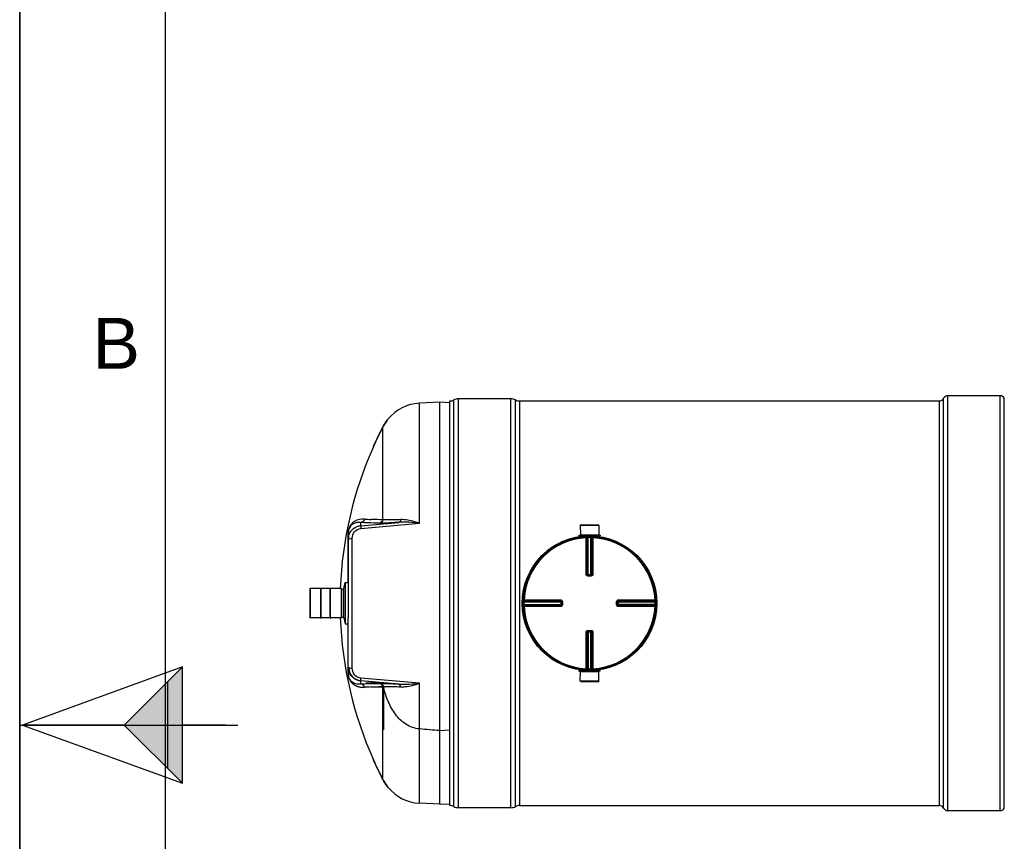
# Model space of a CAD drawing. Header units: millimetres. Extents: x 0 to 297, y 0 to 210.
# Tile 2 of 20: x 0 to 68, y 97 to 154. Entities that reach past the tile are written whole.
import ezdxf

# ---------------------------------------------------------------- set-up
doc = ezdxf.new("R2010")
doc.units = ezdxf.units.MM
doc.header["$LTSCALE"] = 16.335
doc.layers.get('0').update_dxf_attribs({"linetype": 'CONTINUOUS'})
for name, color, linetype in [('01_GLOBAL', 7, 'CONTINUOUS'), ('08_SURFACES', 7, 'CONTINUOUS'), ('AXES_REF', 7, 'CONTINUOUS')]:
    doc.layers.add(name, color=color, linetype=linetype)
doc.styles.add('TEXTSTYLE_2', font='arial.ttf')

# ---------------------------------------------------------------- blocks, each defined once
blk = doc.blocks.new('MARGEA4_BL0', base_point=(148.514, 105.014))
at = {"color": 7, "linetype": 'Continuous'}
for p, q in [((0.014, 0.014), (0.014, 210.014)), ((0.014, 0.014), (0.014, 210.014)), ((0.014, 210.014), (0.014, 0.014)), ((10.014, 200.014), (10.014, 10.014)), ((0.014, 105.014), (15.014, 105.014))]:
    blk.add_line(p, q, dxfattribs=at)
at = {"color": 7, "linetype": 'Continuous', "style": 'TEXTSTYLE_2', "oblique": 0.00002}
blk.add_text('B', height=3.5, dxfattribs=at).set_placement((5.014, 129.514))
blk = doc.blocks.new('REPERE_ORIENTATION_BL2', base_point=(7.192, 105.016))
at = {"color": 7, "linetype": 'Continuous'}
for p, q in [((11.192, 109.016), (0.192, 105.016)), ((7.192, 105.016), (11.192, 109.016)), ((11.192, 101.016), (11.192, 109.016)), ((10.192, 102.016), (10.192, 108.016)), ((0.192, 105.016), (11.192, 101.016)), ((7.192, 105.016), (0.192, 105.016)), ((7.192, 105.016), (11.192, 101.016)), ((14.192, 105.016), (11.192, 105.016))]:
    blk.add_line(p, q, dxfattribs=at)
blk.add_solid([(11.192, 109.016), (7.192, 105.016), (11.192, 101.016)], dxfattribs=at)

msp = doc.modelspace()

# ---------------------------------------------------------------- linework, layer by layer
at = {"color": 7, "linetype": 'Continuous'}
for p, q in [((0, 0), (0, 210)), ((33.793, 127.454), (30.186, 127.454)), ((28.9, 127.219), (27.502, 127.146)), ((28.9, 99.57), (28.9, 127.219)), ((29.585, 127.183), (28.9, 127.219)), ((29.585, 99.486), (29.585, 127.304)), ((34.394, 127.304), (63.245, 127.304)), ((38.568, 118.762), (38.571, 118.101)), ((38.568, 118.762), (39.836, 118.762)), ((39.836, 118.762), (39.833, 118.101)), ((22.589, 118.2), (22.589, 114.371)), ((22.649, 117.84), (22.649, 118.195)), ((38.463, 118.071), (38.463, 118.023)), ((38.463, 118.071), (39.942, 118.071)), ((38.463, 118.023), (39.942, 118.023)), ((38.571, 118.101), (38.601, 118.071)), ((38.571, 118.101), (39.833, 118.101)), ((38.571, 118.017), (38.571, 117.98)), ((39.833, 118.101), (39.803, 118.071)), ((39.833, 118.017), (39.833, 117.98)), ((39.942, 118.071), (39.942, 118.023)), ((39.09, 115.32), (39.085, 115.32)), ((39.09, 115.32), (39.315, 115.32)), ((39.32, 115.32), (39.315, 115.32)), ((19.968, 114.393), (19.968, 112.397)), ((20.707, 112.367), (20.707, 114.423)), ((20.707, 114.423), (20.731, 114.423)), ((20.731, 112.367), (20.731, 114.423)), ((21.369, 112.367), (21.369, 114.423)), ((21.369, 114.423), (21.393, 114.423)), ((21.393, 112.367), (21.393, 114.423)), ((22.132, 114.393), (22.132, 112.397)), ((22.132, 114.356), (22.3, 114.356)), ((22.3, 112.396), (22.3, 114.394)), ((37.277, 113.513), (37.277, 113.512)), ((37.277, 113.512), (37.277, 113.507)), ((37.277, 113.507), (37.277, 113.283)), ((37.277, 113.283), (37.277, 113.277)), ((37.277, 113.277), (37.277, 113.277)), ((41.128, 113.507), (41.128, 113.512)), ((41.128, 113.283), (41.128, 113.507)), ((41.128, 113.277), (41.128, 113.283)), ((20.707, 112.367), (20.731, 112.367)), ((21.369, 112.367), (21.393, 112.367)), ((22.132, 112.433), (22.3, 112.433)), ((22.589, 108.591), (22.589, 112.419)), ((39.085, 111.469), (39.09, 111.469)), ((39.315, 111.469), (39.09, 111.469)), ((39.315, 111.469), (39.32, 111.469)), ((38.463, 108.718), (38.463, 108.767)), ((39.942, 108.767), (38.463, 108.767)), ((39.942, 108.718), (38.463, 108.718)), ((38.568, 108.027), (38.571, 108.688)), ((38.571, 108.773), (38.571, 108.81)), ((38.571, 108.688), (38.601, 108.718)), ((39.833, 108.688), (38.571, 108.688)), ((39.833, 108.688), (39.803, 108.718)), ((39.833, 108.773), (39.833, 108.81)), ((39.836, 108.027), (39.833, 108.688)), ((39.942, 108.718), (39.942, 108.767)), ((24.674, 107.945), (23.472, 108.05)), ((39.836, 108.027), (38.568, 108.027)), ((28.9, 104.632), (29.585, 104.689)), ((28.9, 104.632), (29.585, 104.689)), ((28.9, 99.57), (27.502, 99.643)), ((28.9, 99.57), (29.583, 99.606)), ((33.793, 99.336), (30.186, 99.336)), ((34.394, 99.486), (63.245, 99.486))]:
    msp.add_line(p, q, dxfattribs=at)
at = {"color": 9, "linetype": 'Continuous'}
for p, q in [((29.868, 99.415), (29.868, 127.374)), ((30.186, 99.336), (30.186, 127.454)), ((33.793, 99.336), (33.793, 127.454)), ((34.111, 99.415), (34.111, 127.374)), ((27.502, 118.897), (27.502, 127.146)), ((34.394, 127.304), (34.394, 99.486)), ((23.467, 118.727), (26.094, 118.955)), ((23.467, 118.727), (23.467, 118.943)), ((23.477, 118.542), (27.502, 118.897)), ((24.174, 119.154), (24.148, 119.155)), ((22.582, 118.141), (22.582, 114.815)), ((38.571, 118.017), (38.971, 118.017)), ((38.966, 117.957), (38.969, 117.898)), ((38.969, 115.381), (38.969, 117.898)), ((39.029, 115.38), (39.029, 117.897)), ((39.045, 117.898), (39.045, 115.379)), ((39.104, 117.962), (39.105, 117.903)), ((39.105, 115.32), (39.105, 117.903)), ((39.301, 117.962), (39.3, 117.903)), ((39.3, 115.32), (39.3, 117.903)), ((39.359, 115.379), (39.359, 117.898)), ((39.376, 117.897), (39.376, 115.38)), ((39.434, 118.017), (39.833, 118.017)), ((39.439, 117.957), (39.436, 117.898)), ((39.436, 117.898), (39.436, 115.381)), ((22.873, 108.931), (22.873, 117.859)), ((39.029, 115.38), (39.045, 115.379)), ((39.09, 115.261), (39.09, 115.32)), ((39.202, 115.261), (39.09, 115.261)), ((39.105, 115.378), (39.3, 115.378)), ((39.315, 115.261), (39.202, 115.261)), ((39.315, 115.261), (39.315, 115.32)), ((39.359, 115.379), (39.376, 115.38)), ((19.974, 114.399), (19.974, 112.391)), ((22.126, 114.399), (22.126, 112.391)), ((34.635, 113.493), (34.694, 113.492)), ((34.635, 113.296), (34.694, 113.298)), ((34.64, 113.631), (34.699, 113.628)), ((34.64, 113.158), (34.699, 113.161)), ((34.694, 113.492), (37.277, 113.492)), ((34.694, 113.298), (37.277, 113.298)), ((34.699, 113.628), (37.216, 113.628)), ((34.699, 113.628), (34.801, 113.628)), ((34.699, 113.552), (37.218, 113.552)), ((37.218, 113.238), (34.699, 113.238)), ((37.216, 113.161), (34.699, 113.161)), ((34.7, 113.568), (37.217, 113.568)), ((37.217, 113.221), (34.7, 113.221)), ((36.428, 113.161), (36.364, 113.161)), ((36.691, 113.161), (36.558, 113.161)), ((37.218, 113.552), (37.217, 113.568)), ((37.217, 113.221), (37.218, 113.238)), ((37.219, 113.492), (37.219, 113.298)), ((37.336, 113.507), (37.277, 113.507)), ((37.336, 113.282), (37.277, 113.283)), ((37.336, 113.507), (37.336, 113.282)), ((41.068, 113.507), (41.128, 113.507)), ((41.068, 113.282), (41.068, 113.507)), ((41.068, 113.282), (41.128, 113.283)), ((41.128, 113.492), (43.711, 113.492)), ((43.711, 113.298), (41.128, 113.298)), ((41.188, 113.568), (41.186, 113.552)), ((41.186, 113.552), (43.705, 113.552)), ((41.186, 113.298), (41.186, 113.492)), ((41.186, 113.238), (41.188, 113.221)), ((43.705, 113.238), (41.186, 113.238)), ((41.188, 113.568), (43.704, 113.568)), ((43.704, 113.221), (41.188, 113.221)), ((41.189, 113.628), (43.706, 113.628)), ((43.706, 113.161), (41.189, 113.161)), ((43.764, 113.631), (43.706, 113.628)), ((43.764, 113.158), (43.706, 113.161)), ((43.769, 113.493), (43.711, 113.492)), ((43.769, 113.296), (43.711, 113.298)), ((22.582, 111.974), (22.582, 108.641)), ((38.969, 108.891), (38.969, 111.409)), ((39.045, 111.411), (39.029, 111.409)), ((39.029, 108.893), (39.029, 111.409)), ((39.045, 111.411), (39.045, 108.892)), ((39.09, 111.529), (39.09, 111.469)), ((39.09, 111.529), (39.202, 111.529)), ((39.105, 111.469), (39.105, 108.886)), ((39.3, 111.411), (39.105, 111.411)), ((39.202, 111.529), (39.315, 111.529)), ((39.3, 108.886), (39.3, 111.469)), ((39.315, 111.529), (39.315, 111.469)), ((39.359, 108.892), (39.359, 111.411)), ((39.376, 111.409), (39.359, 111.411)), ((39.376, 111.409), (39.376, 108.893)), ((39.436, 111.409), (39.436, 108.891)), ((22.585, 108.559), (22.586, 108.552)), ((38.971, 108.773), (38.571, 108.773)), ((38.966, 108.833), (38.969, 108.891)), ((39.104, 108.828), (39.105, 108.886)), ((39.301, 108.828), (39.3, 108.886)), ((39.833, 108.773), (39.434, 108.773)), ((39.439, 108.833), (39.436, 108.891)), ((23.467, 107.847), (23.467, 108.062)), ((26.094, 107.834), (23.467, 108.062)), ((23.472, 107.954), (23.472, 108.05)), ((27.502, 107.892), (23.477, 108.247)), ((27.502, 99.643), (27.502, 107.892)), ((24.148, 107.634), (24.174, 107.635)), ((25.043, 104.694), (25.043, 107.578)), ((27.505, 102.595), (27.505, 104.747))]:
    msp.add_line(p, q, dxfattribs=at)
for points in [[(22.582, 118.141), (22.584, 118.147), (22.585, 118.153), (22.586, 118.159), (22.587, 118.165), (22.587, 118.171), (22.588, 118.177), (22.588, 118.183), (22.589, 118.189), (22.589, 118.195)], [(36.102, 113.161), (36.035, 113.161), (35.967, 113.161), (35.898, 113.161), (35.827, 113.161), (35.754, 113.161), (35.679, 113.161), (35.603, 113.161), (35.524, 113.161), (35.443, 113.161), (35.359, 113.161), (35.272, 113.161), (35.183, 113.161), (35.092, 113.161), (34.998, 113.161), (34.901, 113.161), (34.801, 113.161)], [(35.092, 113.628), (35.184, 113.628), (35.273, 113.628), (35.359, 113.628), (35.443, 113.628), (35.524, 113.628), (35.603, 113.628), (35.68, 113.628), (35.754, 113.628), (35.827, 113.628), (35.898, 113.628), (35.968, 113.628), (36.036, 113.628), (36.103, 113.628), (36.169, 113.628)], [(36.299, 113.161), (36.234, 113.161), (36.169, 113.161)], [(36.624, 113.628), (36.691, 113.628), (36.76, 113.628)], [(37.216, 113.161), (37.133, 113.161), (37.053, 113.161), (36.976, 113.161), (36.901, 113.161), (36.829, 113.161), (36.759, 113.161), (36.691, 113.161)], [(36.83, 113.628), (36.902, 113.628), (36.976, 113.628), (37.053, 113.628), (37.133, 113.628), (37.216, 113.628)], [(22.582, 108.648), (22.584, 108.642), (22.585, 108.636), (22.586, 108.63), (22.587, 108.624), (22.587, 108.618), (22.588, 108.612), (22.588, 108.606), (22.589, 108.6), (22.589, 108.594)], [(22.582, 108.641), (22.583, 108.633), (22.583, 108.625), (22.583, 108.618), (22.583, 108.61), (22.583, 108.603), (22.583, 108.595), (22.584, 108.588), (22.584, 108.581), (22.584, 108.574), (22.585, 108.566), (22.585, 108.559)], [(22.586, 108.552), (22.586, 108.545), (22.587, 108.538), (22.587, 108.53), (22.588, 108.523), (22.589, 108.516), (22.589, 108.508), (22.59, 108.501), (22.591, 108.494), (22.592, 108.486), (22.593, 108.479), (22.594, 108.471), (22.595, 108.464), (22.596, 108.456), (22.597, 108.448), (22.598, 108.441), (22.599, 108.433), (22.601, 108.425), (22.602, 108.416), (22.604, 108.408), (22.605, 108.399), (22.607, 108.391), (22.609, 108.382), (22.61, 108.374), (22.612, 108.366), (22.614, 108.358), (22.616, 108.35), (22.618, 108.342), (22.62, 108.335), (22.621, 108.328), (22.623, 108.322), (22.625, 108.316), (22.627, 108.309), (22.628, 108.304), (22.63, 108.298), (22.631, 108.293), (22.633, 108.288), (22.635, 108.283), (22.636, 108.278), (22.638, 108.273), (22.639, 108.268), (22.641, 108.263), (22.643, 108.258), (22.644, 108.254), (22.646, 108.249), (22.648, 108.244), (22.649, 108.239), (22.651, 108.234), (22.653, 108.229), (22.655, 108.224), (22.657, 108.219), (22.659, 108.214), (22.661, 108.209), (22.663, 108.205), (22.665, 108.2), (22.667, 108.195), (22.669, 108.19), (22.671, 108.185), (22.673, 108.181), (22.676, 108.176), (22.678, 108.171), (22.68, 108.166), (22.682, 108.161), (22.685, 108.156), (22.687, 108.151), (22.69, 108.146), (22.692, 108.141), (22.695, 108.136), (22.697, 108.131), (22.7, 108.126), (22.703, 108.121), (22.706, 108.115), (22.709, 108.11), (22.712, 108.104), (22.715, 108.099), (22.719, 108.093), (22.722, 108.087), (22.726, 108.081), (22.729, 108.076), (22.733, 108.07), (22.737, 108.063), (22.741, 108.057), (22.745, 108.051), (22.749, 108.045), (22.754, 108.038), (22.758, 108.031), (22.763, 108.025), (22.768, 108.018), (22.773, 108.011), (22.779, 108.004), (22.784, 107.997), (22.79, 107.989), (22.796, 107.982), (22.802, 107.974), (22.809, 107.967), (22.816, 107.959), (22.823, 107.951), (22.83, 107.943), (22.837, 107.935), (22.845, 107.927), (22.853, 107.918), (22.862, 107.91), (22.871, 107.901), (22.88, 107.892), (22.89, 107.883), (22.9, 107.874), (22.911, 107.865), (22.922, 107.855), (22.934, 107.845), (22.947, 107.835), (22.96, 107.826), (22.973, 107.816), (22.987, 107.806), (23.002, 107.796), (23.017, 107.786), (23.033, 107.776), (23.049, 107.766), (23.066, 107.756), (23.083, 107.747), (23.101, 107.737), (23.12, 107.728), (23.139, 107.718), (23.16, 107.709), (23.181, 107.7), (23.202, 107.691), (23.225, 107.683), (23.249, 107.674), (23.274, 107.666), (23.3, 107.658), (23.327, 107.651), (23.356, 107.643), (23.386, 107.637), (23.417, 107.631), (23.449, 107.625), (23.483, 107.621), (23.519, 107.617), (23.556, 107.614), (23.595, 107.612), (23.635, 107.611), (23.678, 107.612), (23.722, 107.614)]]:
    msp.add_lwpolyline(points, dxfattribs=at)
at = {"color": 7, "linetype": 'Continuous'}
msp.add_circle((39.202, 113.395), 4.568, dxfattribs=at)
for centre, radius, start, end in [((29.585, 127.905), 0.601, 270, 298.07249), ((30.186, 126.778), 0.676, 90, 118.07249), ((33.793, 126.778), 0.676, 61.92751, 90), ((34.394, 127.905), 0.601, 241.92751, 270), ((27.659, 124.145), 3.005, 93, 139.98306), ((39.202, 113.395), 4.628, 97.83746, 181.26456), ((38.565, 118.017), 0.00601, 0, 90), ((39.839, 118.017), 0.00601, 90, 180), ((19.974, 114.393), 0.00601, 90, 180), ((22.126, 114.393), 0.00601, 0, 90), ((39.202, 113.395), 4.628, 358.73544, 1.26456), ((19.974, 112.397), 0.00601, 180, 270), ((22.126, 112.397), 0.00601, 270, 360), ((38.565, 108.773), 0.00601, 270, 360), ((39.839, 108.773), 0.00601, 180, 270), ((48.423, 113.395), 24.092, 193.75823, 193.97177), ((27.659, 102.645), 3.005, 220.01694, 267), ((29.585, 98.885), 0.601, 61.92751, 90), ((30.186, 100.012), 0.676, 241.92751, 270), ((33.793, 100.012), 0.676, 270, 298.07249), ((34.394, 98.885), 0.601, 90, 118.07249)]:
    msp.add_arc(centre, radius, start, end, dxfattribs=at)
at = {"color": 9, "linetype": 'Continuous'}
for centre, radius, start, end in [((24.729, 135.411), 16.267, 266.45068, 267.95535), ((23.987, 118.141), 1.404, 179.25643, 179.74578), ((23.961, 118.141), 1.379, 179.74654, 179.99977), ((39.202, 113.395), 4.51, 92.96745, 177.03255), ((39.262, 113.396), 4.507, 92.75322, 92.96811), ((39.202, 113.398), 4.507, 90.00002, 91.23597), ((39.202, 113.398), 4.507, 88.76403, 89.99998), ((39.143, 113.396), 4.507, 87.03189, 87.24678), ((39.202, 113.395), 4.51, 2.96745, 87.03255), ((39.09, 115.383), 0.0625, 253.23112, 258.82655), ((39.09, 115.384), 0.0641, 258.82476, 265.06877), ((39.105, 120.417), 5.038, 269.8492, 269.99939), ((39.299, 120.417), 5.039, 270.0006, 270.14843), ((39.299, 115.38), 0.0617, 285.34076, 292.57898), ((39.299, 115.38), 0.0617, 292.5652, 299.81393), ((39.2, 113.395), 4.507, 178.76416, 181.23584), ((39.202, 113.335), 4.508, 177.03191, 177.24676), ((39.202, 113.454), 4.508, 182.75324, 182.96809), ((39.202, 113.395), 4.51, 182.96745, 267.03255), ((32.18, 113.492), 5.038, 0.00061, 0.1508), ((32.18, 113.298), 5.039, 359.85157, 359.9994), ((37.217, 113.298), 0.0617, 330.18606, 337.4348), ((37.217, 113.298), 0.0617, 337.42102, 344.65924), ((37.213, 113.283), 0.064, 345.04344, 349.82869), ((37.218, 113.298), 0.0606, 344.66589, 348.01548), ((37.214, 113.283), 0.0625, 349.8255, 354.46856), ((39.202, 113.395), 4.51, 272.96745, 357.03255), ((41.192, 113.507), 0.0641, 168.82476, 175.06877), ((41.19, 113.507), 0.0625, 163.23112, 168.82655), ((41.188, 113.491), 0.0617, 157.42102, 164.65924), ((41.188, 113.491), 0.0617, 150.18606, 157.4348), ((46.224, 113.492), 5.039, 179.85157, 179.9994), ((46.224, 113.298), 5.038, 180.00061, 180.1508), ((39.203, 113.335), 4.508, 2.75324, 2.96809), ((39.203, 113.454), 4.508, 357.03191, 357.24676), ((39.205, 113.395), 4.507, 358.76416, 1.23584), ((39.106, 111.409), 0.0617, 112.5652, 119.81393), ((39.106, 111.409), 0.0617, 105.34076, 112.57898), ((39.105, 106.373), 5.039, 90.0006, 90.14843), ((39.299, 106.373), 5.038, 89.8492, 89.99939), ((39.315, 111.405), 0.0641, 78.82476, 85.06877), ((39.315, 111.407), 0.0625, 73.23112, 78.82655), ((39.262, 113.393), 4.507, 267.03189, 267.24678), ((39.202, 113.392), 4.507, 268.76403, 271.23597), ((39.143, 113.393), 4.507, 272.75322, 272.96811), ((24.729, 91.378), 16.267, 92.04463, 93.54932)]:
    msp.add_arc(centre, radius, start, end, dxfattribs=at)
at = {"color": 7, "linetype": 'Continuous'}
msp.add_ellipse((23.55, 108.949), major_axis=(0, 0.902), ratio=0.999048, start_param=1.570796, end_param=3.054326, dxfattribs=at)
at = {"color": 9, "linetype": 'Continuous'}
for points, knots in [([(23.722, 119.176), (23.489, 119.191), (23.122, 119.114), (22.682, 118.736), (22.585, 118.381), (22.583, 118.159)], [0, 0, 0, 0, 0.410666, 0.609978, 1, 1, 1, 1]), ([(23.467, 118.943), (23.291, 118.962), (23.014, 118.922), (22.661, 118.653), (22.59, 118.374), (22.589, 118.2)], [0, 0, 0, 0, 0.406857, 0.598833, 1, 1, 1, 1]), ([(22.656, 118.117), (22.72, 118.28), (22.942, 118.578), (23.29, 118.712), (23.467, 118.727)], [0, 0, 0, 0, 0.496941, 1, 1, 1, 1]), ([(22.873, 117.859), (22.874, 118.019), (22.988, 118.357), (23.312, 118.528), (23.477, 118.542)], [0, 0, 0, 0, 0.491863, 1, 1, 1, 1]), ([(23.467, 118.727), (23.465, 118.723), (23.474, 118.659), (23.473, 118.599), (23.477, 118.542)], [0, 0, 0, 0, 0.085036, 1, 1, 1, 1]), ([(24.749, 118.904), (24.627, 118.905), (24.199, 118.91), (23.771, 118.923), (23.467, 118.943)], [0, 0, 0, 0, 0.286499, 1, 1, 1, 1]), ([(24.99, 119.137), (24.917, 119.138), (24.645, 119.141), (24.373, 119.147), (24.174, 119.154)], [0, 0, 0, 0, 0.269967, 1, 1, 1, 1]), ([(26.094, 118.955), (25.953, 118.946), (25.506, 118.921), (25.057, 118.901), (24.749, 118.904)], [0, 0, 0, 0, 0.314012, 1, 1, 1, 1]), ([(26.212, 119.141), (26.084, 119.135), (25.677, 119.12), (25.268, 119.113), (24.99, 119.137)], [0, 0, 0, 0, 0.31546, 1, 1, 1, 1]), ([(26.212, 119.141), (26.209, 119.117), (26.193, 119.046), (26.144, 118.963), (26.094, 118.955)], [0, 0, 0, 0, 0.324564, 1, 1, 1, 1]), ([(27.502, 118.897), (27.392, 118.934), (26.976, 119.065), (26.535, 119.157), (26.212, 119.141)], [0, 0, 0, 0, 0.262606, 1, 1, 1, 1]), ([(39.029, 117.897), (39.026, 117.897), (39.006, 117.898), (38.987, 117.898), (38.969, 117.898)], [0, 0, 0, 0, 0.109199, 1, 1, 1, 1]), ([(39.045, 117.898), (39.048, 117.898), (39.067, 117.901), (39.087, 117.903), (39.105, 117.903)], [0, 0, 0, 0, 0.10812, 1, 1, 1, 1]), ([(39.3, 117.903), (39.307, 117.903), (39.326, 117.901), (39.347, 117.902), (39.359, 117.898)], [0, 0, 0, 0, 0.352806, 1, 1, 1, 1]), ([(39.436, 117.898), (39.429, 117.898), (39.409, 117.898), (39.389, 117.9), (39.376, 117.897)], [0, 0, 0, 0, 0.353705, 1, 1, 1, 1]), ([(22.589, 117.759), (22.589, 117.767), (22.596, 117.785), (22.61, 117.797), (22.618, 117.802)], [0, 0, 0, 0, 0.432743, 1, 1, 1, 1]), ([(22.618, 117.802), (22.626, 117.808), (22.643, 117.817), (22.661, 117.824), (22.671, 117.828)], [0, 0, 0, 0, 0.45949, 1, 1, 1, 1]), ([(38.969, 115.381), (38.976, 115.381), (38.996, 115.381), (39.016, 115.382), (39.029, 115.38)], [0, 0, 0, 0, 0.353802, 1, 1, 1, 1]), ([(39.09, 115.261), (39.059, 115.261), (38.995, 115.286), (38.969, 115.35), (38.969, 115.381)], [0, 0, 0, 0, 0.498833, 1, 1, 1, 1]), ([(39.045, 115.379), (39.047, 115.379), (39.063, 115.378), (39.078, 115.378), (39.092, 115.378)], [0, 0, 0, 0, 0.107786, 1, 1, 1, 1]), ([(39.359, 115.379), (39.357, 115.379), (39.342, 115.378), (39.326, 115.378), (39.313, 115.378)], [0, 0, 0, 0, 0.107786, 1, 1, 1, 1]), ([(39.436, 115.381), (39.436, 115.35), (39.41, 115.286), (39.345, 115.261), (39.315, 115.261)], [0, 0, 0, 0, 0.49995, 1, 1, 1, 1]), ([(39.436, 115.381), (39.429, 115.381), (39.409, 115.381), (39.389, 115.382), (39.376, 115.38)], [0, 0, 0, 0, 0.353802, 1, 1, 1, 1]), ([(34.694, 113.492), (34.694, 113.499), (34.696, 113.519), (34.696, 113.539), (34.699, 113.552)], [0, 0, 0, 0, 0.352806, 1, 1, 1, 1]), ([(34.699, 113.238), (34.699, 113.24), (34.696, 113.26), (34.695, 113.28), (34.694, 113.298)], [0, 0, 0, 0, 0.10812, 1, 1, 1, 1]), ([(34.699, 113.628), (34.699, 113.621), (34.699, 113.601), (34.698, 113.581), (34.7, 113.568)], [0, 0, 0, 0, 0.353705, 1, 1, 1, 1]), ([(34.7, 113.221), (34.7, 113.219), (34.699, 113.199), (34.699, 113.179), (34.699, 113.161)], [0, 0, 0, 0, 0.109199, 1, 1, 1, 1]), ([(37.216, 113.628), (37.216, 113.621), (37.216, 113.601), (37.216, 113.581), (37.217, 113.568)], [0, 0, 0, 0, 0.353799, 1, 1, 1, 1]), ([(37.216, 113.628), (37.247, 113.628), (37.311, 113.602), (37.336, 113.538), (37.336, 113.507)], [0, 0, 0, 0, 0.499925, 1, 1, 1, 1]), ([(37.336, 113.282), (37.336, 113.252), (37.311, 113.187), (37.247, 113.161), (37.216, 113.161)], [0, 0, 0, 0, 0.500075, 1, 1, 1, 1]), ([(37.216, 113.161), (37.216, 113.168), (37.216, 113.188), (37.216, 113.208), (37.217, 113.221)], [0, 0, 0, 0, 0.353802, 1, 1, 1, 1]), ([(37.219, 113.505), (37.219, 113.511), (37.219, 113.526), (37.219, 113.542), (37.218, 113.552)], [0, 0, 0, 0, 0.367922, 1, 1, 1, 1]), ([(37.219, 113.285), (37.219, 113.279), (37.219, 113.263), (37.219, 113.248), (37.218, 113.238)], [0, 0, 0, 0, 0.367736, 1, 1, 1, 1]), ([(41.068, 113.507), (41.068, 113.538), (41.094, 113.602), (41.158, 113.628), (41.189, 113.628)], [0, 0, 0, 0, 0.498833, 1, 1, 1, 1]), ([(41.189, 113.161), (41.158, 113.161), (41.094, 113.187), (41.068, 113.252), (41.068, 113.282)], [0, 0, 0, 0, 0.49995, 1, 1, 1, 1]), ([(41.186, 113.505), (41.186, 113.511), (41.186, 113.526), (41.186, 113.542), (41.186, 113.552)], [0, 0, 0, 0, 0.367736, 1, 1, 1, 1]), ([(41.186, 113.284), (41.186, 113.279), (41.186, 113.263), (41.186, 113.248), (41.186, 113.238)], [0, 0, 0, 0, 0.367922, 1, 1, 1, 1]), ([(41.189, 113.628), (41.189, 113.621), (41.188, 113.601), (41.189, 113.581), (41.188, 113.568)], [0, 0, 0, 0, 0.353802, 1, 1, 1, 1]), ([(41.189, 113.161), (41.189, 113.168), (41.188, 113.188), (41.189, 113.208), (41.188, 113.221)], [0, 0, 0, 0, 0.353802, 1, 1, 1, 1]), ([(43.704, 113.568), (43.705, 113.571), (43.705, 113.591), (43.706, 113.61), (43.706, 113.628)], [0, 0, 0, 0, 0.109199, 1, 1, 1, 1]), ([(43.706, 113.161), (43.706, 113.168), (43.705, 113.188), (43.707, 113.208), (43.704, 113.221)], [0, 0, 0, 0, 0.353705, 1, 1, 1, 1]), ([(43.705, 113.552), (43.706, 113.55), (43.708, 113.53), (43.71, 113.51), (43.711, 113.492)], [0, 0, 0, 0, 0.10812, 1, 1, 1, 1]), ([(43.711, 113.298), (43.711, 113.291), (43.709, 113.271), (43.709, 113.25), (43.705, 113.238)], [0, 0, 0, 0, 0.352806, 1, 1, 1, 1]), ([(38.969, 111.409), (38.969, 111.439), (38.995, 111.503), (39.059, 111.529), (39.09, 111.529)], [0, 0, 0, 0, 0.49995, 1, 1, 1, 1]), ([(38.969, 111.409), (38.976, 111.409), (38.996, 111.409), (39.016, 111.408), (39.029, 111.409)], [0, 0, 0, 0, 0.353802, 1, 1, 1, 1]), ([(39.045, 111.411), (39.047, 111.411), (39.063, 111.411), (39.078, 111.411), (39.092, 111.411)], [0, 0, 0, 0, 0.107786, 1, 1, 1, 1]), ([(39.359, 111.411), (39.357, 111.411), (39.342, 111.411), (39.327, 111.411), (39.313, 111.411)], [0, 0, 0, 0, 0.107786, 1, 1, 1, 1]), ([(39.315, 111.529), (39.345, 111.529), (39.409, 111.504), (39.436, 111.439), (39.436, 111.409)], [0, 0, 0, 0, 0.498833, 1, 1, 1, 1]), ([(39.436, 111.409), (39.429, 111.409), (39.409, 111.409), (39.389, 111.408), (39.376, 111.409)], [0, 0, 0, 0, 0.353802, 1, 1, 1, 1]), ([(22.589, 109.03), (22.589, 109.022), (22.596, 109.005), (22.61, 108.993), (22.618, 108.987)], [0, 0, 0, 0, 0.432744, 1, 1, 1, 1]), ([(22.589, 108.591), (22.59, 108.417), (22.66, 108.138), (23.014, 107.867), (23.291, 107.828), (23.467, 107.847)], [0, 0, 0, 0, 0.401541, 0.593442, 1, 1, 1, 1]), ([(22.618, 108.987), (22.626, 108.982), (22.643, 108.973), (22.661, 108.965), (22.671, 108.962)], [0, 0, 0, 0, 0.459491, 1, 1, 1, 1]), ([(23.467, 108.062), (23.293, 108.077), (22.948, 108.208), (22.726, 108.5), (22.661, 108.66)], [0, 0, 0, 0, 0.503033, 1, 1, 1, 1]), ([(23.477, 108.247), (23.312, 108.262), (22.988, 108.432), (22.874, 108.771), (22.873, 108.931)], [0, 0, 0, 0, 0.508115, 1, 1, 1, 1]), ([(38.969, 108.891), (38.976, 108.891), (38.996, 108.892), (39.016, 108.89), (39.029, 108.893)], [0, 0, 0, 0, 0.353705, 1, 1, 1, 1]), ([(39.105, 108.886), (39.098, 108.887), (39.078, 108.888), (39.058, 108.888), (39.045, 108.892)], [0, 0, 0, 0, 0.352806, 1, 1, 1, 1]), ([(39.359, 108.892), (39.357, 108.891), (39.337, 108.889), (39.317, 108.887), (39.3, 108.886)], [0, 0, 0, 0, 0.10812, 1, 1, 1, 1]), ([(39.376, 108.893), (39.378, 108.892), (39.398, 108.892), (39.418, 108.891), (39.436, 108.891)], [0, 0, 0, 0, 0.109199, 1, 1, 1, 1]), ([(23.467, 108.062), (23.465, 108.067), (23.474, 108.131), (23.473, 108.191), (23.477, 108.247)], [0, 0, 0, 0, 0.085036, 1, 1, 1, 1]), ([(23.467, 107.847), (23.558, 107.853), (23.985, 107.875), (24.413, 107.883), (24.749, 107.886)], [0, 0, 0, 0, 0.213231, 1, 1, 1, 1]), ([(23.813, 107.924), (23.879, 107.927), (24.166, 107.937), (24.453, 107.943), (24.674, 107.945)], [0, 0, 0, 0, 0.227784, 1, 1, 1, 1]), ([(24.749, 107.886), (24.831, 107.887), (25.28, 107.882), (25.728, 107.857), (26.094, 107.834)], [0, 0, 0, 0, 0.182409, 1, 1, 1, 1]), ([(26.212, 107.648), (26.209, 107.673), (26.193, 107.743), (26.144, 107.826), (26.094, 107.834)], [0, 0, 0, 0, 0.324564, 1, 1, 1, 1]), ([(26.212, 107.648), (26.317, 107.643), (26.757, 107.662), (27.184, 107.785), (27.502, 107.892)], [0, 0, 0, 0, 0.237356, 1, 1, 1, 1]), ([(24.148, 107.645), (24.215, 107.648), (24.506, 107.658), (24.797, 107.663), (25.022, 107.665)], [0, 0, 0, 0, 0.227739, 1, 1, 1, 1]), ([(24.174, 107.635), (24.236, 107.638), (24.508, 107.646), (24.78, 107.65), (24.99, 107.652)], [0, 0, 0, 0, 0.229903, 1, 1, 1, 1]), ([(24.99, 107.652), (25.064, 107.659), (25.471, 107.679), (25.879, 107.665), (26.212, 107.648)], [0, 0, 0, 0, 0.181577, 1, 1, 1, 1])]:
    msp.add_open_spline(points, degree=3, knots=knots, dxfattribs=at)
for points in [[(23.722, 119.176), (23.697, 119.063), (23.581, 118.954), (23.467, 118.943)], [(24.99, 119.137), (24.968, 119.028), (24.86, 118.916), (24.749, 118.904)], [(27.502, 118.897), (27.035, 118.951), (26.562, 118.99), (26.094, 118.955)], [(22.589, 117.759), (22.589, 117.881), (22.612, 118.004), (22.656, 118.117)], [(38.966, 117.957), (38.995, 117.958), (39.028, 117.926), (39.029, 117.897)], [(38.983, 117.958), (39.012, 117.959), (39.045, 117.927), (39.045, 117.898)], [(39.422, 117.958), (39.393, 117.959), (39.359, 117.927), (39.359, 117.898)], [(39.439, 117.957), (39.41, 117.958), (39.376, 117.926), (39.376, 117.897)], [(22.671, 117.828), (22.736, 117.85), (22.805, 117.857), (22.873, 117.859)], [(39.072, 115.323), (39.049, 115.33), (39.029, 115.356), (39.029, 115.38)], [(39.045, 115.379), (39.045, 115.354), (39.068, 115.325), (39.093, 115.32)], [(39.376, 115.38), (39.376, 115.353), (39.347, 115.323), (39.32, 115.32)], [(39.329, 115.327), (39.347, 115.337), (39.359, 115.359), (39.359, 115.379)], [(34.639, 113.614), (34.638, 113.585), (34.67, 113.552), (34.699, 113.552)], [(34.639, 113.175), (34.638, 113.204), (34.67, 113.238), (34.699, 113.238)], [(34.64, 113.631), (34.639, 113.602), (34.671, 113.568), (34.7, 113.568)], [(34.64, 113.158), (34.639, 113.187), (34.671, 113.221), (34.7, 113.221)], [(37.217, 113.568), (37.244, 113.568), (37.274, 113.54), (37.277, 113.513)], [(37.275, 113.267), (37.268, 113.243), (37.241, 113.221), (37.217, 113.221)], [(37.218, 113.552), (37.243, 113.552), (37.272, 113.529), (37.277, 113.504)], [(37.27, 113.268), (37.26, 113.25), (37.238, 113.238), (37.218, 113.238)], [(41.186, 113.238), (41.161, 113.238), (41.133, 113.261), (41.128, 113.286)], [(41.188, 113.221), (41.161, 113.221), (41.131, 113.25), (41.128, 113.277)], [(41.13, 113.525), (41.137, 113.548), (41.164, 113.568), (41.188, 113.568)], [(41.134, 113.522), (41.144, 113.539), (41.166, 113.552), (41.186, 113.552)], [(43.764, 113.631), (43.766, 113.602), (43.733, 113.569), (43.704, 113.568)], [(43.764, 113.158), (43.766, 113.187), (43.733, 113.221), (43.704, 113.221)], [(43.765, 113.614), (43.767, 113.585), (43.734, 113.552), (43.705, 113.552)], [(43.765, 113.175), (43.767, 113.204), (43.734, 113.238), (43.705, 113.238)], [(39.029, 111.409), (39.029, 111.436), (39.057, 111.467), (39.085, 111.469)], [(39.075, 111.463), (39.058, 111.453), (39.045, 111.431), (39.045, 111.411)], [(39.359, 111.411), (39.359, 111.436), (39.336, 111.464), (39.311, 111.469)], [(39.333, 111.467), (39.356, 111.46), (39.376, 111.433), (39.376, 111.409)], [(22.661, 108.66), (22.614, 108.776), (22.589, 108.904), (22.589, 109.03)], [(22.671, 108.962), (22.736, 108.939), (22.805, 108.932), (22.873, 108.931)], [(38.966, 108.833), (38.995, 108.831), (39.029, 108.864), (39.029, 108.893)], [(38.983, 108.832), (39.012, 108.831), (39.045, 108.863), (39.045, 108.892)], [(39.422, 108.832), (39.393, 108.831), (39.359, 108.863), (39.359, 108.892)], [(39.439, 108.833), (39.41, 108.831), (39.376, 108.864), (39.376, 108.893)], [(23.722, 107.614), (23.697, 107.726), (23.581, 107.835), (23.467, 107.847)], [(24.99, 107.652), (24.968, 107.762), (24.86, 107.874), (24.749, 107.886)], [(26.094, 107.834), (26.562, 107.799), (27.035, 107.838), (27.502, 107.892)]]:
    msp.add_open_spline(points, degree=3, dxfattribs=at)
at = {"color": 7, "linetype": 'Continuous'}
for points, knots in [([(25.022, 107.665), (25.012, 107.703), (24.98, 107.777), (24.897, 107.865), (24.792, 107.924), (24.714, 107.941), (24.674, 107.945)], [0, 0, 0, 0, 0.249758, 0.4997, 0.749803, 1, 1, 1, 1]), ([(27.505, 104.747), (27.339, 104.761), (27.01, 104.834), (26.56, 105.06), (26.169, 105.376), (25.731, 105.88), (25.327, 106.618), (25.124, 107.255), (25.043, 107.578)], [0, 0, 0, 0, 0.124878, 0.249829, 0.374861, 0.499955, 0.749819, 1, 1, 1, 1])]:
    msp.add_open_spline(points, degree=3, knots=knots, dxfattribs=at)
msp.add_open_spline([(28.9, 104.632), (28.435, 104.67), (27.97, 104.709), (27.505, 104.747)], degree=3, dxfattribs=at)
at = {"layer": '01_GLOBAL', "color": 7, "linetype": 'Continuous'}
msp.add_circle((39.202, 113.395), 4.628, dxfattribs=at)
at = {"layer": '08_SURFACES', "color": 9, "linetype": 'Continuous'}
for p, q in [((25.293, 126.017), (25.308, 126.017)), ((24.99, 119.137), (24.99, 125.526)), ((24.343, 124.214), (24.356, 124.214)), ((24.99, 101.263), (24.99, 107.652)), ((24.343, 102.575), (24.356, 102.575)), ((25.293, 100.772), (25.308, 100.772))]:
    msp.add_line(p, q, dxfattribs=at)
at = {"layer": '08_SURFACES', "color": 7, "linetype": 'Continuous'}
for p, q in [((25.329, 126.061), (25.311, 126.039)), ((25.357, 126.077), (25.342, 126.077)), ((25.348, 126.067), (25.354, 126.074)), ((24.343, 124.214), (24.316, 124.156)), ((24.316, 124.155), (24.316, 124.154)), ((24.329, 124.154), (24.316, 124.154)), ((24.329, 124.155), (24.342, 124.184)), ((24.342, 124.184), (24.345, 124.189)), ((24.345, 124.189), (24.347, 124.195)), ((24.347, 124.196), (24.351, 124.205)), ((24.351, 124.205), (24.356, 124.214)), ((24.353, 102.553), (24.315, 102.638)), ((24.316, 102.636), (24.316, 102.634)), ((24.329, 102.636), (24.316, 102.636)), ((24.356, 102.575), (24.331, 102.632)), ((25.329, 100.747), (25.325, 100.752)), ((25.337, 100.737), (25.329, 100.747)), ((25.357, 100.712), (25.342, 100.712)), ((25.35, 100.721), (25.346, 100.725))]:
    msp.add_line(p, q, dxfattribs=at)
for points in [[(25.308, 126.017), (25.315, 126.026), (25.322, 126.034), (25.328, 126.042), (25.334, 126.049), (25.339, 126.056), (25.348, 126.067)], [(25.354, 126.074), (25.356, 126.076), (25.357, 126.077), (25.357, 126.077)], [(24.319, 124.162), (24.317, 124.157), (24.316, 124.155)], [(24.343, 124.214), (24.338, 124.203), (24.333, 124.193), (24.329, 124.183), (24.325, 124.175), (24.322, 124.167)], [(24.329, 124.154), (24.329, 124.154), (24.329, 124.155)], [(24.337, 124.172), (24.34, 124.179), (24.344, 124.187), (24.347, 124.196)], [(24.316, 102.634), (24.317, 102.632), (24.319, 102.628)], [(24.322, 102.622), (24.325, 102.615), (24.329, 102.606), (24.333, 102.597)], [(24.331, 102.632), (24.329, 102.634), (24.329, 102.635), (24.329, 102.636)], [(24.34, 102.61), (24.334, 102.623), (24.332, 102.628)], [(24.333, 102.597), (24.338, 102.586), (24.343, 102.575)], [(24.356, 102.575), (24.352, 102.585), (24.347, 102.594), (24.344, 102.602), (24.34, 102.61)], [(25.346, 100.725), (25.337, 100.736), (25.332, 100.742), (25.327, 100.749)], [(25.357, 100.712), (25.357, 100.712), (25.356, 100.713), (25.355, 100.715), (25.35, 100.721)]]:
    msp.add_lwpolyline(points, dxfattribs=at)
for centre, radius, start, end in [((27.664, 124.142), 3.011, 141.46972, 151.37737), ((27.658, 124.145), 3.017, 141.97068, 142.51474), ((27.658, 124.146), 3.016, 141.64187, 141.97067), ((48.423, 113.395), 26.399, 152.62822, 155.8054), ((48.423, 113.395), 26.387, 152.62822, 155.79367), ((27.657, 124.146), 3.015, 152.44834, 152.62822), ((27.659, 124.145), 3.018, 150.84345, 152.44819), ((27.658, 124.145), 3.005, 151.38641, 152.62811), ((27.66, 124.144), 3.019, 150.36708, 150.84355), ((27.659, 124.145), 3.018, 148.70004, 150.36718), ((27.658, 124.145), 3.017, 148.18436, 148.69992), ((27.659, 124.145), 3.017, 146.50024, 148.18435), ((27.659, 124.145), 3.017, 146.10652, 146.50024), ((27.658, 124.145), 3.017, 144.62802, 146.10653), ((27.659, 124.144), 3.018, 144.17111, 144.62808), ((27.66, 124.144), 3.018, 142.51479, 144.17113), ((48.423, 113.395), 26.387, 155.93675, 177.81982), ((48.423, 113.395), 26.387, 182.18018, 204.06325), ((48.423, 113.395), 26.399, 204.1946, 207.37178), ((48.423, 113.395), 26.387, 204.20633, 207.37178), ((27.657, 102.644), 3.015, 207.37178, 207.55164), ((27.659, 102.645), 3.018, 207.55179, 209.15662), ((27.658, 102.645), 3.005, 207.37189, 208.61357), ((27.664, 102.648), 3.011, 208.62261, 218.53029), ((27.66, 102.645), 3.019, 209.15652, 209.63288), ((27.659, 102.645), 3.018, 209.63278, 211.29994), ((27.658, 102.644), 3.017, 211.30007, 211.81572), ((27.659, 102.645), 3.017, 211.81573, 213.49973), ((27.659, 102.645), 3.017, 213.49973, 213.89358), ((27.658, 102.644), 3.017, 213.89357, 215.37208), ((27.659, 102.645), 3.018, 215.37202, 215.82885), ((27.66, 102.645), 3.018, 215.82882, 217.48535), ((27.658, 102.644), 3.017, 217.4854, 218.02927), ((27.658, 102.644), 3.016, 218.02928, 218.35813)]:
    msp.add_arc(centre, radius, start, end, dxfattribs=at)
for points, knots in [([(25.344, 126.081), (25.344, 126.081), (25.352, 126.086), (25.334, 126.068), (25.329, 126.061)], [0, 0, 0, 0, 0.030079, 1, 1, 1, 1]), ([(25.293, 100.772), (25.302, 100.76), (25.319, 100.739), (25.336, 100.718), (25.344, 100.709)], [0, 0, 0, 0, 0.557458, 1, 1, 1, 1])]:
    msp.add_open_spline(points, degree=3, knots=knots, dxfattribs=at)
at = {"layer": 'AXES_REF', "color": 9, "linetype": 'Continuous'}
for p, q in [((63.563, 99.295), (63.563, 127.494)), ((63.846, 99.125), (63.846, 127.664)), ((67.453, 99.125), (67.453, 127.664)), ((67.736, 99.295), (67.736, 127.494)), ((63.245, 127.304), (63.245, 99.486))]:
    msp.add_line(p, q, dxfattribs=at)
at = {"layer": 'AXES_REF', "color": 7, "linetype": 'Continuous'}
for p, q in [((67.453, 127.664), (63.846, 127.664)), ((38.571, 118.762), (38.571, 118.774)), ((38.571, 118.774), (39.833, 118.774)), ((39.833, 118.762), (39.833, 118.774)), ((22.3, 114.394), (22.394, 114.815)), ((22.394, 114.815), (22.394, 111.974)), ((22.394, 114.815), (22.589, 114.815)), ((20.707, 114.399), (19.974, 114.399)), ((21.369, 114.399), (20.731, 114.399)), ((22.126, 114.399), (21.393, 114.399)), ((22.589, 114.371), (22.589, 112.419)), ((20.707, 112.391), (19.974, 112.391)), ((21.369, 112.391), (20.731, 112.391)), ((22.126, 112.391), (21.393, 112.391)), ((22.3, 112.396), (22.394, 111.974)), ((22.394, 111.974), (22.589, 111.974)), ((38.571, 108.027), (38.571, 108.015)), ((38.571, 108.015), (39.833, 108.015)), ((39.833, 108.027), (39.833, 108.015)), ((67.453, 99.125), (63.846, 99.125))]:
    msp.add_line(p, q, dxfattribs=at)
for centre, radius, start, end in [((63.245, 127.664), 0.361, 270, 331.92751), ((63.846, 127.344), 0.321, 90, 151.92751), ((67.453, 127.344), 0.321, 28.07249, 90), ((63.245, 99.125), 0.361, 28.07249, 90), ((63.846, 99.446), 0.321, 208.07249, 270), ((67.453, 99.446), 0.321, 270, 331.92751)]:
    msp.add_arc(centre, radius, start, end, dxfattribs=at)

# ---------------------------------------------------------------- block references
at = {"color": 7, "linetype": 'Continuous'}
for name, p in [('MARGEA4_BL0', (148.514, 105.014)), ('REPERE_ORIENTATION_BL2', (7.192, 105.016))]:
    msp.add_blockref(name, p, dxfattribs=at)

doc.saveas('drawing.dxf')
